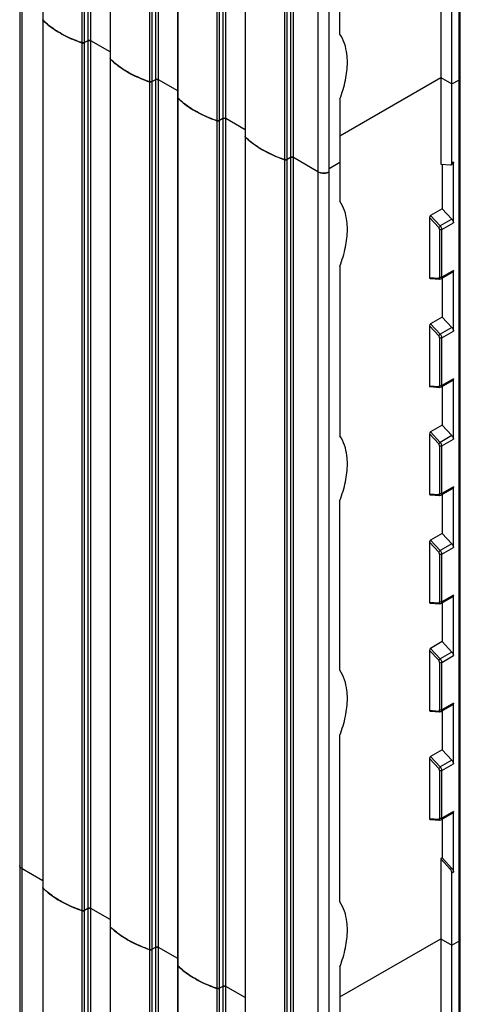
# Model space of a CAD drawing. Header units: millimetres. Extents: x 328 to 414, y 80 to 955.
# Tile 3 of 4: x 329 to 412, y 573 to 758. Entities that reach past the tile are written whole.
import ezdxf

# ---------------------------------------------------------------- set-up
doc = ezdxf.new("R2010")
doc.units = ezdxf.units.MM
doc.header["$LTSCALE"] = 67.304829
doc.layers.get('0').update_dxf_attribs({"linetype": 'CONTINUOUS'})

msp = doc.modelspace()

# ---------------------------------------------------------------- linework, layer by layer
at = {"color": 7}
for p, q in [((328.59, 924.87), (328.59, 271.37)), ((329.03, 270.76), (329.03, 924.62)), ((332.99, 267.12), (332.99, 920.92)), ((340.34, 917.71), (340.34, 262.87)), ((340.83, 262.91), (340.83, 917.74)), ((341.45, 917.45), (341.45, 263.27)), ((342.01, 263.27), (342.01, 917.12)), ((345.66, 913.63), (345.66, 751.01)), ((345.71, 259.77), (345.71, 913.59)), ((353.07, 910.36), (353.07, 255.52)), ((353.55, 255.56), (353.55, 910.39)), ((354.18, 910.1), (354.18, 255.92)), ((354.74, 255.92), (354.74, 909.77)), ((411.38, 907.03), (411.38, 108.08)), ((411.67, 108.25), (411.67, 907.2)), ((358.39, 906.29), (358.39, 743.66)), ((358.44, 252.42), (358.44, 906.24)), ((365.79, 903.01), (365.79, 248.17)), ((366.28, 248.21), (366.28, 903.05)), ((366.91, 902.75), (366.91, 248.57)), ((367.47, 248.57), (367.47, 902.43)), ((371.11, 898.93), (371.11, 736.32)), ((371.17, 245.07), (371.17, 898.88)), ((378.52, 895.66), (378.52, 240.83)), ((379.01, 240.86), (379.01, 895.7)), ((379.63, 895.4), (379.63, 241.22)), ((380.2, 241.22), (380.2, 895.08)), ((384.84, 892.93), (384.84, 238.54)), ((386.96, 238.54), (386.96, 893.38)), ((388.97, 755.65), (388.97, 787.09)), ((407.99, 762.53), (407.99, 731.09)), ((410.11, 731.29), (410.11, 759.87)), ((332.93, 758.24), (332.93, 594.65)), ((341.45, 754.39), (340.83, 754.03)), ((345.66, 752.29), (342.01, 754.39)), ((345.66, 750.89), (345.66, 587.3)), ((354.18, 747.04), (353.55, 746.68)), ((358.39, 744.94), (354.74, 747.04)), ((388.97, 736.48), (407.99, 747.46)), ((407.99, 747.46), (410.11, 746.24)), ((410.11, 746.24), (411.38, 746.97)), ((411.67, 747.38), (411.38, 746.97)), ((358.39, 743.54), (358.39, 579.96)), ((388.97, 743.4), (388.97, 724.13)), ((366.91, 739.7), (366.28, 739.34)), ((371.11, 737.59), (367.47, 739.7)), ((371.11, 736.2), (371.11, 572.61)), ((379.63, 732.35), (379.01, 731.99)), ((384.84, 729.67), (380.2, 732.35)), ((388.97, 731.4), (386.96, 730.24)), ((407.99, 731.09), (409.81, 730.95)), ((408.27, 731.07), (408.27, 722.68)), ((409.81, 730.95), (409.96, 730.99)), ((410.25, 731.15), (409.96, 730.99)), ((410.39, 731.46), (410.11, 731.29)), ((410.39, 720.03), (410.39, 731.46)), ((408.27, 722.68), (406.08, 721.41)), ((408.27, 722.68), (410.09, 720.71)), ((405.87, 721.03), (405.87, 709.72)), ((407.61, 719.15), (405.87, 721.03)), ((407.9, 719.45), (406.08, 721.41)), ((410.09, 720.71), (407.9, 719.45)), ((408.2, 718.76), (410.39, 720.03)), ((407.78, 718.76), (407.78, 709.78)), ((408.2, 709.78), (408.2, 718.76)), ((388.97, 711.89), (388.97, 679.88)), ((405.87, 709.72), (407.61, 709.59)), ((410.25, 710.74), (408.06, 709.47)), ((410.39, 711.05), (408.2, 709.78)), ((408.27, 709.6), (408.27, 702.27)), ((410.39, 699.61), (410.39, 711.05)), ((405.98, 709.55), (407.8, 709.41)), ((408.27, 702.27), (406.08, 701)), ((408.27, 702.27), (410.09, 700.3)), ((405.87, 700.61), (405.87, 689.31)), ((407.61, 698.73), (405.87, 700.61)), ((407.9, 699.03), (406.08, 701)), ((410.09, 700.3), (407.9, 699.03)), ((408.2, 698.35), (410.39, 699.61)), ((407.78, 698.34), (407.78, 689.37)), ((408.2, 689.37), (408.2, 698.35)), ((405.87, 689.31), (407.61, 689.18)), ((410.25, 690.32), (408.06, 689.06)), ((410.39, 690.63), (408.2, 689.37)), ((408.27, 689.18), (408.27, 681.86)), ((410.39, 679.2), (410.39, 690.63)), ((405.98, 689.14), (407.8, 689)), ((408.27, 681.86), (406.08, 680.59)), ((408.27, 681.86), (410.09, 679.89)), ((405.87, 680.2), (405.87, 668.9)), ((407.61, 678.32), (405.87, 680.2)), ((407.9, 678.62), (406.08, 680.59)), ((410.09, 679.89), (407.9, 678.62)), ((408.2, 677.94), (410.39, 679.2)), ((407.78, 677.93), (407.78, 668.96)), ((408.2, 668.95), (408.2, 677.94)), ((405.87, 668.9), (407.61, 668.76)), ((405.98, 668.72), (407.8, 668.59)), ((410.25, 669.91), (408.06, 668.65)), ((410.39, 670.22), (408.2, 668.95)), ((408.27, 668.77), (408.27, 661.44)), ((410.39, 658.79), (410.39, 670.22)), ((388.97, 635.63), (388.97, 667.63)), ((408.27, 661.44), (406.08, 660.18)), ((408.27, 661.44), (410.09, 659.47)), ((405.87, 659.79), (405.87, 648.48)), ((407.61, 657.91), (405.87, 659.79)), ((407.9, 658.21), (406.08, 660.18)), ((410.09, 659.47), (407.9, 658.21)), ((408.2, 657.52), (410.39, 658.79)), ((407.78, 657.52), (407.78, 648.55)), ((408.2, 648.54), (408.2, 657.52)), ((405.87, 648.48), (407.61, 648.35)), ((405.98, 648.31), (407.8, 648.18)), ((410.25, 649.5), (408.06, 648.23)), ((410.39, 649.81), (408.2, 648.54)), ((408.27, 648.36), (408.27, 641.03)), ((410.39, 638.38), (410.39, 649.81)), ((408.27, 641.03), (406.08, 639.76)), ((408.27, 641.03), (410.09, 639.06)), ((405.87, 639.38), (405.87, 628.07)), ((407.61, 637.5), (405.87, 639.38)), ((407.9, 637.8), (406.08, 639.76)), ((410.09, 639.06), (407.9, 637.8)), ((408.2, 637.11), (410.39, 638.38)), ((407.78, 637.11), (407.78, 628.13)), ((408.2, 628.13), (408.2, 637.11)), ((405.87, 628.07), (407.61, 627.94)), ((405.98, 627.9), (407.8, 627.76)), ((410.25, 629.09), (408.06, 627.82)), ((410.39, 629.4), (408.2, 628.13)), ((408.27, 627.94), (408.27, 620.62)), ((410.39, 617.96), (410.39, 629.4)), ((388.97, 591.94), (388.97, 623.38)), ((408.27, 620.62), (406.08, 619.35)), ((408.27, 620.62), (410.09, 618.65)), ((405.87, 618.96), (405.87, 607.66)), ((407.61, 617.08), (405.87, 618.96)), ((407.9, 617.38), (406.08, 619.35)), ((410.09, 618.65), (407.9, 617.38)), ((408.2, 616.7), (410.39, 617.96)), ((407.78, 616.69), (407.78, 607.72)), ((408.2, 607.72), (408.2, 616.7)), ((405.87, 607.66), (407.61, 607.53)), ((405.98, 607.49), (407.8, 607.35)), ((410.25, 608.67), (408.06, 607.41)), ((410.39, 608.98), (408.2, 607.72)), ((408.27, 607.53), (408.27, 600.21)), ((410.39, 597.55), (410.39, 608.98)), ((408.27, 600.21), (407.99, 600.04)), ((407.99, 600.04), (407.99, 568.61)), ((409.81, 598.07), (407.99, 600.04)), ((408.27, 600.21), (410.09, 598.24)), ((332.93, 595.93), (329.03, 598.18)), ((410.09, 598.24), (409.81, 598.07)), ((410.11, 597.39), (410.39, 597.55)), ((410.11, 568.81), (410.11, 597.39)), ((332.93, 594.53), (332.93, 430.94)), ((341.45, 590.68), (340.83, 590.32)), ((345.66, 588.58), (342.01, 590.68)), ((345.66, 587.18), (345.66, 423.59)), ((354.18, 583.34), (353.55, 582.98)), ((358.39, 581.23), (354.74, 583.34)), ((388.97, 574), (407.99, 584.98)), ((407.99, 584.98), (410.11, 583.75)), ((410.11, 583.75), (411.38, 584.49)), ((411.67, 584.9), (411.38, 584.49)), ((358.39, 579.84), (358.39, 416.25)), ((388.97, 579.69), (388.97, 560.43)), ((366.91, 575.99), (366.28, 575.63)), ((371.11, 573.88), (367.47, 575.99))]:
    msp.add_line(p, q, dxfattribs=at)
for centre, radius, start, end in [((333.06, 758.36), 0.131, 180.0916, 190.1655), ((340.54, 754.64), 0.678, 266.605, 274.0384), ((340.55, 754.62), 0.651, 273.9604, 281.5711), ((345.79, 751.01), 0.131, 180.0916, 190.1655), ((353.27, 747.3), 0.678, 266.605, 274.0384), ((353.27, 747.27), 0.651, 273.9604, 281.5711), ((358.52, 743.66), 0.131, 180.0916, 190.1655), ((366, 739.95), 0.678, 266.605, 274.0384), ((366, 739.92), 0.651, 273.9604, 281.5711), ((371.25, 736.32), 0.131, 180.0916, 190.1655), ((378.73, 732.6), 0.678, 266.605, 274.0384), ((378.73, 732.57), 0.651, 273.9604, 281.5711), ((385.9, 732), 2.58, 264.8186, 275.1817), ((333.06, 594.65), 0.131, 180.0916, 190.1655), ((340.54, 590.94), 0.678, 266.605, 274.0384), ((340.55, 590.91), 0.651, 273.9604, 281.5711), ((345.79, 587.3), 0.131, 180.0916, 190.1655), ((353.27, 583.59), 0.678, 266.605, 274.0384), ((353.27, 583.56), 0.651, 273.9604, 281.5711), ((358.52, 579.96), 0.131, 180.0916, 190.1655), ((366, 576.24), 0.678, 266.605, 274.0384), ((366, 576.21), 0.651, 273.9604, 281.5711)]:
    msp.add_arc(centre, radius, start, end, dxfattribs=at)
for centre, start_param, end_param in [((406.08, 721.15), 0.699489, 2.270285), ((406.08, 709.84), -4.0129, -2.920131), ((406.08, 700.74), 0.699489, 2.270285), ((406.08, 689.43), -4.0129, -2.920131), ((406.08, 680.32), 0.699489, 2.270285), ((406.08, 669.02), -4.0129, -2.920131), ((406.08, 659.91), 0.699489, 2.270285), ((406.08, 648.61), -4.0129, -2.920131), ((406.08, 639.5), 0.699489, 2.270285), ((406.08, 628.19), -4.0129, -2.920131), ((406.08, 619.08), 0.699489, 2.270285), ((406.08, 607.78), -4.0129, -2.920131)]:
    msp.add_ellipse(centre, major_axis=(0.137, 0.283), ratio=0.573062, start_param=start_param, end_param=end_param, dxfattribs=at)
for points, knots in [([(332.99, 758.24), (332.98, 758.25), (332.95, 758.28), (332.93, 758.33), (332.93, 758.36)], [0, 0, 0, 0, 0.275728, 1, 1, 1, 1]), ([(332.99, 758.24), (333.22, 758.02), (334.21, 757.12), (335.32, 756.36), (336.2, 755.85)], [0, 0, 0, 0, 0.237305, 1, 1, 1, 1]), ([(336.2, 755.85), (335.9, 756.03), (334.76, 756.73), (333.69, 757.55), (332.99, 758.24)], [0, 0, 0, 0, 0.263136, 1, 1, 1, 1]), ([(336.2, 755.85), (336.51, 755.67), (337.84, 754.95), (339.25, 754.37), (340.34, 754)], [0, 0, 0, 0, 0.239853, 1, 1, 1, 1]), ([(340.34, 754), (339.96, 754.13), (338.54, 754.65), (337.17, 755.29), (336.2, 755.85)], [0, 0, 0, 0, 0.260032, 1, 1, 1, 1]), ([(341.45, 754.39), (341.47, 754.4), (341.56, 754.45), (341.66, 754.46), (341.73, 754.46)], [0, 0, 0, 0, 0.228786, 1, 1, 1, 1]), ([(342.01, 754.39), (341.93, 754.44), (341.73, 754.48), (341.53, 754.44), (341.45, 754.39)], [0, 0, 0, 0, 0.500001, 1, 1, 1, 1]), ([(341.73, 754.46), (341.76, 754.46), (341.86, 754.46), (341.95, 754.43), (342.01, 754.39)], [0, 0, 0, 0, 0.26704, 1, 1, 1, 1]), ([(390.38, 750.34), (390.38, 750.86), (390.28, 752.7), (389.73, 754.56), (388.97, 755.65)], [0, 0, 0, 0, 0.279669, 1, 1, 1, 1]), ([(340.83, 754.03), (340.79, 754.01), (340.64, 753.95), (340.46, 753.96), (340.34, 754)], [0, 0, 0, 0, 0.233463, 1, 1, 1, 1]), ([(345.72, 750.89), (345.71, 750.9), (345.68, 750.93), (345.66, 750.98), (345.66, 751.01)], [0, 0, 0, 0, 0.275728, 1, 1, 1, 1]), ([(345.72, 750.89), (345.94, 750.67), (346.93, 749.77), (348.05, 749.01), (348.93, 748.5)], [0, 0, 0, 0, 0.237305, 1, 1, 1, 1]), ([(348.93, 748.5), (348.62, 748.68), (347.49, 749.38), (346.42, 750.21), (345.72, 750.89)], [0, 0, 0, 0, 0.263136, 1, 1, 1, 1]), ([(388.97, 743.4), (389.41, 744.56), (390.1, 746.84), (390.38, 749.21), (390.38, 750.34)], [0, 0, 0, 0, 0.522561, 1, 1, 1, 1]), ([(348.93, 748.5), (349.24, 748.32), (350.57, 747.6), (351.98, 747.02), (353.06, 746.65)], [0, 0, 0, 0, 0.239853, 1, 1, 1, 1]), ([(353.06, 746.65), (352.69, 746.78), (351.27, 747.3), (349.9, 747.95), (348.93, 748.5)], [0, 0, 0, 0, 0.260032, 1, 1, 1, 1]), ([(354.18, 747.04), (354.2, 747.06), (354.29, 747.1), (354.38, 747.11), (354.46, 747.11)], [0, 0, 0, 0, 0.228786, 1, 1, 1, 1]), ([(354.74, 747.04), (354.66, 747.09), (354.46, 747.13), (354.26, 747.09), (354.18, 747.04)], [0, 0, 0, 0, 0.500001, 1, 1, 1, 1]), ([(354.46, 747.11), (354.49, 747.11), (354.58, 747.11), (354.68, 747.08), (354.74, 747.04)], [0, 0, 0, 0, 0.26704, 1, 1, 1, 1]), ([(353.55, 746.68), (353.52, 746.67), (353.36, 746.6), (353.18, 746.61), (353.06, 746.65)], [0, 0, 0, 0, 0.233463, 1, 1, 1, 1]), ([(358.44, 743.54), (358.43, 743.55), (358.41, 743.59), (358.39, 743.63), (358.39, 743.66)], [0, 0, 0, 0, 0.275728, 1, 1, 1, 1]), ([(358.44, 743.54), (358.67, 743.32), (359.66, 742.43), (360.77, 741.67), (361.66, 741.16)], [0, 0, 0, 0, 0.237305, 1, 1, 1, 1]), ([(361.66, 741.16), (361.35, 741.33), (360.21, 742.03), (359.15, 742.86), (358.44, 743.54)], [0, 0, 0, 0, 0.263136, 1, 1, 1, 1]), ([(361.66, 741.16), (361.97, 740.98), (363.3, 740.26), (364.7, 739.67), (365.79, 739.3)], [0, 0, 0, 0, 0.239853, 1, 1, 1, 1]), ([(365.79, 739.3), (365.42, 739.43), (364, 739.95), (362.63, 740.6), (361.66, 741.16)], [0, 0, 0, 0, 0.260032, 1, 1, 1, 1]), ([(366.28, 739.34), (366.25, 739.32), (366.09, 739.26), (365.91, 739.26), (365.79, 739.3)], [0, 0, 0, 0, 0.233463, 1, 1, 1, 1]), ([(366.91, 739.7), (366.92, 739.71), (367.01, 739.75), (367.11, 739.76), (367.19, 739.76)], [0, 0, 0, 0, 0.228786, 1, 1, 1, 1]), ([(367.47, 739.7), (367.39, 739.74), (367.19, 739.78), (366.99, 739.74), (366.91, 739.7)], [0, 0, 0, 0, 0.500001, 1, 1, 1, 1]), ([(367.19, 739.76), (367.21, 739.76), (367.31, 739.76), (367.41, 739.73), (367.47, 739.7)], [0, 0, 0, 0, 0.26704, 1, 1, 1, 1]), ([(371.17, 736.2), (371.16, 736.2), (371.13, 736.24), (371.11, 736.28), (371.11, 736.32)], [0, 0, 0, 0, 0.275728, 1, 1, 1, 1]), ([(371.17, 736.2), (371.4, 735.97), (372.39, 735.08), (373.5, 734.32), (374.38, 733.81)], [0, 0, 0, 0, 0.237305, 1, 1, 1, 1]), ([(374.38, 733.81), (374.08, 733.98), (372.94, 734.68), (371.88, 735.51), (371.17, 736.2)], [0, 0, 0, 0, 0.263136, 1, 1, 1, 1]), ([(374.38, 733.81), (374.7, 733.63), (376.03, 732.91), (377.43, 732.33), (378.52, 731.95)], [0, 0, 0, 0, 0.239853, 1, 1, 1, 1]), ([(378.52, 731.95), (378.15, 732.08), (376.73, 732.6), (375.35, 733.25), (374.38, 733.81)], [0, 0, 0, 0, 0.260032, 1, 1, 1, 1]), ([(379.01, 731.99), (378.98, 731.97), (378.82, 731.91), (378.64, 731.91), (378.52, 731.95)], [0, 0, 0, 0, 0.233463, 1, 1, 1, 1]), ([(379.63, 732.35), (379.65, 732.36), (379.74, 732.4), (379.84, 732.42), (379.92, 732.42)], [0, 0, 0, 0, 0.228786, 1, 1, 1, 1]), ([(380.2, 732.35), (380.11, 732.4), (379.92, 732.43), (379.72, 732.4), (379.63, 732.35)], [0, 0, 0, 0, 0.500001, 1, 1, 1, 1]), ([(379.92, 732.42), (379.94, 732.42), (380.04, 732.41), (380.14, 732.38), (380.2, 732.35)], [0, 0, 0, 0, 0.26704, 1, 1, 1, 1]), ([(409.96, 730.99), (409.99, 731), (410.08, 731.07), (410.11, 731.2), (410.11, 731.29)], [0, 0, 0, 0, 0.221985, 1, 1, 1, 1]), ([(410.39, 731.46), (410.39, 731.42), (410.38, 731.31), (410.32, 731.19), (410.25, 731.15)], [0, 0, 0, 0, 0.293644, 1, 1, 1, 1]), ([(384.84, 729.67), (384.89, 729.64), (385.16, 729.51), (385.44, 729.45), (385.66, 729.43)], [0, 0, 0, 0, 0.23048, 1, 1, 1, 1]), ([(386.96, 729.67), (386.64, 729.49), (385.9, 729.34), (385.15, 729.49), (384.84, 729.67)], [0, 0, 0, 0, 0.5, 1, 1, 1, 1]), ([(386.13, 729.43), (386.21, 729.43), (386.49, 729.47), (386.78, 729.56), (386.96, 729.67)], [0, 0, 0, 0, 0.267206, 1, 1, 1, 1]), ([(390.38, 718.83), (390.38, 719.34), (390.28, 721.18), (389.73, 723.04), (388.97, 724.13)], [0, 0, 0, 0, 0.279669, 1, 1, 1, 1]), ([(407.9, 719.45), (407.84, 719.41), (407.73, 719.32), (407.64, 719.21), (407.61, 719.15)], [0, 0, 0, 0, 0.525025, 1, 1, 1, 1]), ([(407.78, 718.76), (407.78, 718.79), (407.75, 718.93), (407.68, 719.07), (407.61, 719.15)], [0, 0, 0, 0, 0.231591, 1, 1, 1, 1]), ([(408.2, 718.76), (408.2, 718.82), (408.16, 719.07), (408.03, 719.3), (407.9, 719.45)], [0, 0, 0, 0, 0.231502, 1, 1, 1, 1]), ([(410.09, 720.71), (410.14, 720.66), (410.29, 720.46), (410.39, 720.21), (410.39, 720.03)], [0, 0, 0, 0, 0.258837, 1, 1, 1, 1]), ([(388.97, 711.89), (389.41, 713.04), (390.1, 715.32), (390.38, 717.69), (390.38, 718.83)], [0, 0, 0, 0, 0.522561, 1, 1, 1, 1]), ([(408.2, 718.76), (408.17, 718.74), (408.03, 718.69), (407.87, 718.7), (407.78, 718.76)], [0, 0, 0, 0, 0.241269, 1, 1, 1, 1]), ([(407.61, 709.59), (407.64, 709.59), (407.7, 709.6), (407.74, 709.65), (407.75, 709.68)], [0, 0, 0, 0, 0.499498, 1, 1, 1, 1]), ([(407.61, 709.59), (407.62, 709.54), (407.67, 709.46), (407.75, 709.42), (407.8, 709.41)], [0, 0, 0, 0, 0.534638, 1, 1, 1, 1]), ([(408.2, 709.78), (408.17, 709.76), (408.03, 709.71), (407.87, 709.73), (407.78, 709.78)], [0, 0, 0, 0, 0.240139, 1, 1, 1, 1]), ([(408.06, 709.47), (408.08, 709.48), (408.17, 709.56), (408.2, 709.69), (408.2, 709.78)], [0, 0, 0, 0, 0.221948, 1, 1, 1, 1]), ([(410.39, 711.05), (410.39, 711.01), (410.38, 710.9), (410.32, 710.78), (410.25, 710.74)], [0, 0, 0, 0, 0.293644, 1, 1, 1, 1]), ([(410.09, 700.3), (410.14, 700.25), (410.29, 700.05), (410.39, 699.8), (410.39, 699.61)], [0, 0, 0, 0, 0.258837, 1, 1, 1, 1]), ([(407.9, 699.03), (407.84, 699), (407.73, 698.9), (407.64, 698.8), (407.61, 698.73)], [0, 0, 0, 0, 0.525025, 1, 1, 1, 1]), ([(407.78, 698.34), (407.78, 698.38), (407.75, 698.52), (407.68, 698.65), (407.61, 698.73)], [0, 0, 0, 0, 0.231591, 1, 1, 1, 1]), ([(408.2, 698.35), (408.2, 698.41), (408.16, 698.66), (408.03, 698.89), (407.9, 699.03)], [0, 0, 0, 0, 0.231502, 1, 1, 1, 1]), ([(408.2, 698.35), (408.17, 698.33), (408.03, 698.28), (407.87, 698.29), (407.78, 698.34)], [0, 0, 0, 0, 0.241269, 1, 1, 1, 1]), ([(407.61, 689.18), (407.64, 689.17), (407.7, 689.19), (407.74, 689.24), (407.75, 689.26)], [0, 0, 0, 0, 0.499498, 1, 1, 1, 1]), ([(407.61, 689.18), (407.62, 689.13), (407.67, 689.05), (407.75, 689), (407.8, 689)], [0, 0, 0, 0, 0.534638, 1, 1, 1, 1]), ([(408.2, 689.37), (408.17, 689.35), (408.03, 689.3), (407.87, 689.31), (407.78, 689.37)], [0, 0, 0, 0, 0.240139, 1, 1, 1, 1]), ([(408.06, 689.06), (408.08, 689.07), (408.17, 689.15), (408.2, 689.28), (408.2, 689.37)], [0, 0, 0, 0, 0.221948, 1, 1, 1, 1]), ([(410.39, 690.63), (410.39, 690.6), (410.38, 690.48), (410.32, 690.36), (410.25, 690.32)], [0, 0, 0, 0, 0.293644, 1, 1, 1, 1]), ([(390.38, 674.57), (390.38, 675.09), (390.28, 676.93), (389.73, 678.79), (388.97, 679.88)], [0, 0, 0, 0, 0.279669, 1, 1, 1, 1]), ([(410.09, 679.89), (410.14, 679.84), (410.29, 679.64), (410.39, 679.39), (410.39, 679.2)], [0, 0, 0, 0, 0.258837, 1, 1, 1, 1]), ([(407.9, 678.62), (407.84, 678.58), (407.73, 678.49), (407.64, 678.38), (407.61, 678.32)], [0, 0, 0, 0, 0.525025, 1, 1, 1, 1]), ([(407.78, 677.93), (407.78, 677.96), (407.75, 678.11), (407.68, 678.24), (407.61, 678.32)], [0, 0, 0, 0, 0.231591, 1, 1, 1, 1]), ([(408.2, 677.94), (408.2, 677.99), (408.16, 678.24), (408.03, 678.48), (407.9, 678.62)], [0, 0, 0, 0, 0.231502, 1, 1, 1, 1]), ([(408.2, 677.94), (408.17, 677.92), (408.03, 677.87), (407.87, 677.88), (407.78, 677.93)], [0, 0, 0, 0, 0.241269, 1, 1, 1, 1]), ([(388.97, 667.63), (389.41, 668.79), (390.1, 671.07), (390.38, 673.44), (390.38, 674.57)], [0, 0, 0, 0, 0.522561, 1, 1, 1, 1]), ([(407.61, 668.76), (407.64, 668.76), (407.7, 668.77), (407.74, 668.82), (407.75, 668.85)], [0, 0, 0, 0, 0.499498, 1, 1, 1, 1]), ([(407.61, 668.76), (407.62, 668.72), (407.67, 668.63), (407.75, 668.59), (407.8, 668.59)], [0, 0, 0, 0, 0.534638, 1, 1, 1, 1]), ([(408.2, 668.95), (408.17, 668.94), (408.03, 668.89), (407.87, 668.9), (407.78, 668.96)], [0, 0, 0, 0, 0.240139, 1, 1, 1, 1]), ([(408.06, 668.65), (408.08, 668.66), (408.17, 668.73), (408.2, 668.86), (408.2, 668.95)], [0, 0, 0, 0, 0.221948, 1, 1, 1, 1]), ([(410.39, 670.22), (410.39, 670.19), (410.38, 670.07), (410.32, 669.95), (410.25, 669.91)], [0, 0, 0, 0, 0.293644, 1, 1, 1, 1]), ([(410.09, 659.47), (410.14, 659.43), (410.29, 659.23), (410.39, 658.98), (410.39, 658.79)], [0, 0, 0, 0, 0.258837, 1, 1, 1, 1]), ([(407.9, 658.21), (407.84, 658.17), (407.73, 658.08), (407.64, 657.97), (407.61, 657.91)], [0, 0, 0, 0, 0.525025, 1, 1, 1, 1]), ([(407.78, 657.52), (407.78, 657.55), (407.75, 657.7), (407.68, 657.83), (407.61, 657.91)], [0, 0, 0, 0, 0.231591, 1, 1, 1, 1]), ([(408.2, 657.52), (408.2, 657.58), (408.16, 657.83), (408.03, 658.07), (407.9, 658.21)], [0, 0, 0, 0, 0.231502, 1, 1, 1, 1]), ([(408.2, 657.52), (408.17, 657.51), (408.03, 657.46), (407.87, 657.47), (407.78, 657.52)], [0, 0, 0, 0, 0.241269, 1, 1, 1, 1]), ([(407.61, 648.35), (407.64, 648.35), (407.7, 648.36), (407.74, 648.41), (407.75, 648.44)], [0, 0, 0, 0, 0.499498, 1, 1, 1, 1]), ([(407.61, 648.35), (407.62, 648.31), (407.67, 648.22), (407.75, 648.18), (407.8, 648.18)], [0, 0, 0, 0, 0.534638, 1, 1, 1, 1]), ([(408.2, 648.54), (408.17, 648.52), (408.03, 648.48), (407.87, 648.49), (407.78, 648.55)], [0, 0, 0, 0, 0.240139, 1, 1, 1, 1]), ([(408.06, 648.23), (408.08, 648.25), (408.17, 648.32), (408.2, 648.45), (408.2, 648.54)], [0, 0, 0, 0, 0.221948, 1, 1, 1, 1]), ([(410.39, 649.81), (410.39, 649.77), (410.38, 649.66), (410.32, 649.54), (410.25, 649.5)], [0, 0, 0, 0, 0.293644, 1, 1, 1, 1]), ([(410.09, 639.06), (410.14, 639.01), (410.29, 638.81), (410.39, 638.56), (410.39, 638.38)], [0, 0, 0, 0, 0.258837, 1, 1, 1, 1]), ([(407.9, 637.8), (407.84, 637.76), (407.73, 637.67), (407.64, 637.56), (407.61, 637.5)], [0, 0, 0, 0, 0.525025, 1, 1, 1, 1]), ([(407.78, 637.11), (407.78, 637.14), (407.75, 637.28), (407.68, 637.42), (407.61, 637.5)], [0, 0, 0, 0, 0.231591, 1, 1, 1, 1]), ([(408.2, 637.11), (408.2, 637.17), (408.16, 637.42), (408.03, 637.65), (407.9, 637.8)], [0, 0, 0, 0, 0.231502, 1, 1, 1, 1]), ([(390.38, 630.32), (390.38, 630.83), (390.28, 632.67), (389.73, 634.53), (388.97, 635.63)], [0, 0, 0, 0, 0.279669, 1, 1, 1, 1]), ([(408.2, 637.11), (408.17, 637.09), (408.03, 637.04), (407.87, 637.05), (407.78, 637.11)], [0, 0, 0, 0, 0.241269, 1, 1, 1, 1]), ([(388.97, 623.38), (389.41, 624.53), (390.1, 626.81), (390.38, 629.19), (390.38, 630.32)], [0, 0, 0, 0, 0.522561, 1, 1, 1, 1]), ([(407.61, 627.94), (407.64, 627.94), (407.7, 627.95), (407.74, 628), (407.75, 628.03)], [0, 0, 0, 0, 0.499498, 1, 1, 1, 1]), ([(407.61, 627.94), (407.62, 627.89), (407.67, 627.81), (407.75, 627.77), (407.8, 627.76)], [0, 0, 0, 0, 0.534638, 1, 1, 1, 1]), ([(408.2, 628.13), (408.17, 628.11), (408.03, 628.06), (407.87, 628.08), (407.78, 628.13)], [0, 0, 0, 0, 0.240139, 1, 1, 1, 1]), ([(408.06, 627.82), (408.08, 627.83), (408.17, 627.91), (408.2, 628.04), (408.2, 628.13)], [0, 0, 0, 0, 0.221948, 1, 1, 1, 1]), ([(410.39, 629.4), (410.39, 629.36), (410.38, 629.25), (410.32, 629.13), (410.25, 629.09)], [0, 0, 0, 0, 0.293644, 1, 1, 1, 1]), ([(410.09, 618.65), (410.14, 618.6), (410.29, 618.4), (410.39, 618.15), (410.39, 617.96)], [0, 0, 0, 0, 0.258837, 1, 1, 1, 1]), ([(407.9, 617.38), (407.84, 617.35), (407.73, 617.25), (407.64, 617.15), (407.61, 617.08)], [0, 0, 0, 0, 0.525025, 1, 1, 1, 1]), ([(407.78, 616.69), (407.78, 616.73), (407.75, 616.87), (407.68, 617), (407.61, 617.08)], [0, 0, 0, 0, 0.231591, 1, 1, 1, 1]), ([(408.2, 616.7), (408.2, 616.76), (408.16, 617.01), (408.03, 617.24), (407.9, 617.38)], [0, 0, 0, 0, 0.231502, 1, 1, 1, 1]), ([(408.2, 616.7), (408.17, 616.68), (408.03, 616.63), (407.87, 616.64), (407.78, 616.69)], [0, 0, 0, 0, 0.241269, 1, 1, 1, 1]), ([(407.61, 607.53), (407.64, 607.52), (407.7, 607.54), (407.74, 607.59), (407.75, 607.61)], [0, 0, 0, 0, 0.499498, 1, 1, 1, 1]), ([(407.61, 607.53), (407.62, 607.48), (407.67, 607.4), (407.75, 607.35), (407.8, 607.35)], [0, 0, 0, 0, 0.534638, 1, 1, 1, 1]), ([(408.2, 607.72), (408.17, 607.7), (408.03, 607.65), (407.87, 607.66), (407.78, 607.72)], [0, 0, 0, 0, 0.240139, 1, 1, 1, 1]), ([(408.06, 607.41), (408.08, 607.42), (408.17, 607.5), (408.2, 607.63), (408.2, 607.72)], [0, 0, 0, 0, 0.221948, 1, 1, 1, 1]), ([(410.39, 608.98), (410.39, 608.95), (410.38, 608.83), (410.32, 608.71), (410.25, 608.67)], [0, 0, 0, 0, 0.293644, 1, 1, 1, 1]), ([(329.03, 598.18), (328.91, 598.25), (328.7, 598.41), (328.59, 598.68), (328.59, 598.79)], [0, 0, 0, 0, 0.550837, 1, 1, 1, 1]), ([(410.09, 598.24), (410.14, 598.19), (410.29, 597.99), (410.39, 597.74), (410.39, 597.55)], [0, 0, 0, 0, 0.258837, 1, 1, 1, 1]), ([(410.11, 597.39), (410.11, 597.45), (410.07, 597.7), (409.94, 597.93), (409.81, 598.07)], [0, 0, 0, 0, 0.231532, 1, 1, 1, 1]), ([(332.99, 594.53), (332.98, 594.54), (332.95, 594.57), (332.93, 594.62), (332.93, 594.65)], [0, 0, 0, 0, 0.275728, 1, 1, 1, 1]), ([(332.99, 594.53), (333.22, 594.31), (334.21, 593.41), (335.32, 592.65), (336.2, 592.14)], [0, 0, 0, 0, 0.237305, 1, 1, 1, 1]), ([(336.2, 592.14), (335.9, 592.32), (334.76, 593.02), (333.69, 593.85), (332.99, 594.53)], [0, 0, 0, 0, 0.263136, 1, 1, 1, 1]), ([(336.2, 592.14), (336.51, 591.96), (337.84, 591.24), (339.25, 590.66), (340.34, 590.29)], [0, 0, 0, 0, 0.239853, 1, 1, 1, 1]), ([(340.34, 590.29), (339.96, 590.42), (338.54, 590.94), (337.17, 591.59), (336.2, 592.14)], [0, 0, 0, 0, 0.260032, 1, 1, 1, 1]), ([(341.45, 590.68), (341.47, 590.7), (341.56, 590.74), (341.66, 590.75), (341.73, 590.75)], [0, 0, 0, 0, 0.228786, 1, 1, 1, 1]), ([(342.01, 590.68), (341.93, 590.73), (341.73, 590.77), (341.53, 590.73), (341.45, 590.68)], [0, 0, 0, 0, 0.500001, 1, 1, 1, 1]), ([(341.73, 590.75), (341.76, 590.75), (341.86, 590.75), (341.95, 590.72), (342.01, 590.68)], [0, 0, 0, 0, 0.26704, 1, 1, 1, 1]), ([(390.38, 586.64), (390.38, 587.15), (390.28, 588.99), (389.73, 590.85), (388.97, 591.94)], [0, 0, 0, 0, 0.279669, 1, 1, 1, 1]), ([(340.83, 590.32), (340.79, 590.3), (340.64, 590.24), (340.46, 590.25), (340.34, 590.29)], [0, 0, 0, 0, 0.233463, 1, 1, 1, 1]), ([(345.72, 587.18), (345.71, 587.19), (345.68, 587.23), (345.66, 587.27), (345.66, 587.3)], [0, 0, 0, 0, 0.275728, 1, 1, 1, 1]), ([(345.72, 587.18), (345.94, 586.96), (346.93, 586.07), (348.05, 585.31), (348.93, 584.8)], [0, 0, 0, 0, 0.237305, 1, 1, 1, 1]), ([(348.93, 584.8), (348.62, 584.97), (347.49, 585.67), (346.42, 586.5), (345.72, 587.18)], [0, 0, 0, 0, 0.263136, 1, 1, 1, 1]), ([(388.97, 579.69), (389.41, 580.85), (390.1, 583.13), (390.38, 585.5), (390.38, 586.64)], [0, 0, 0, 0, 0.522561, 1, 1, 1, 1]), ([(348.93, 584.8), (349.24, 584.61), (350.57, 583.89), (351.98, 583.31), (353.06, 582.94)], [0, 0, 0, 0, 0.239853, 1, 1, 1, 1]), ([(353.06, 582.94), (352.69, 583.07), (351.27, 583.59), (349.9, 584.24), (348.93, 584.8)], [0, 0, 0, 0, 0.260032, 1, 1, 1, 1]), ([(354.18, 583.34), (354.2, 583.35), (354.29, 583.39), (354.38, 583.4), (354.46, 583.4)], [0, 0, 0, 0, 0.228786, 1, 1, 1, 1]), ([(354.74, 583.34), (354.66, 583.38), (354.46, 583.42), (354.26, 583.38), (354.18, 583.34)], [0, 0, 0, 0, 0.500001, 1, 1, 1, 1]), ([(354.46, 583.4), (354.49, 583.4), (354.58, 583.4), (354.68, 583.37), (354.74, 583.34)], [0, 0, 0, 0, 0.26704, 1, 1, 1, 1]), ([(353.55, 582.98), (353.52, 582.96), (353.36, 582.9), (353.18, 582.9), (353.06, 582.94)], [0, 0, 0, 0, 0.233463, 1, 1, 1, 1]), ([(358.44, 579.84), (358.43, 579.84), (358.41, 579.88), (358.39, 579.92), (358.39, 579.96)], [0, 0, 0, 0, 0.275728, 1, 1, 1, 1]), ([(358.44, 579.84), (358.67, 579.61), (359.66, 578.72), (360.77, 577.96), (361.66, 577.45)], [0, 0, 0, 0, 0.237305, 1, 1, 1, 1]), ([(361.66, 577.45), (361.35, 577.62), (360.21, 578.32), (359.15, 579.15), (358.44, 579.84)], [0, 0, 0, 0, 0.263136, 1, 1, 1, 1]), ([(361.66, 577.45), (361.97, 577.27), (363.3, 576.55), (364.7, 575.97), (365.79, 575.59)], [0, 0, 0, 0, 0.239853, 1, 1, 1, 1]), ([(365.79, 575.59), (365.42, 575.72), (364, 576.24), (362.63, 576.89), (361.66, 577.45)], [0, 0, 0, 0, 0.260032, 1, 1, 1, 1]), ([(366.91, 575.99), (366.92, 576), (367.01, 576.04), (367.11, 576.06), (367.19, 576.06)], [0, 0, 0, 0, 0.228786, 1, 1, 1, 1]), ([(367.47, 575.99), (367.39, 576.04), (367.19, 576.07), (366.99, 576.04), (366.91, 575.99)], [0, 0, 0, 0, 0.500001, 1, 1, 1, 1]), ([(367.19, 576.06), (367.21, 576.06), (367.31, 576.05), (367.41, 576.02), (367.47, 575.99)], [0, 0, 0, 0, 0.26704, 1, 1, 1, 1]), ([(366.28, 575.63), (366.25, 575.61), (366.09, 575.55), (365.91, 575.55), (365.79, 575.59)], [0, 0, 0, 0, 0.233463, 1, 1, 1, 1])]:
    msp.add_open_spline(points, degree=3, knots=knots, dxfattribs=at)
for points in [[(340.34, 754), (340.39, 753.98), (340.45, 753.97), (340.5, 753.97)], [(340.68, 753.98), (340.73, 753.99), (340.78, 754.01), (340.83, 754.03)], [(353.06, 746.65), (353.12, 746.63), (353.17, 746.62), (353.23, 746.62)], [(353.4, 746.63), (353.46, 746.64), (353.51, 746.66), (353.55, 746.68)], [(365.79, 739.3), (365.85, 739.28), (365.9, 739.27), (365.96, 739.27)], [(366.13, 739.28), (366.18, 739.29), (366.24, 739.31), (366.28, 739.34)], [(378.52, 731.95), (378.57, 731.94), (378.63, 731.92), (378.69, 731.92)], [(378.86, 731.93), (378.91, 731.94), (378.96, 731.96), (379.01, 731.99)], [(407.75, 709.68), (407.77, 709.71), (407.78, 709.75), (407.78, 709.78)], [(408.06, 709.47), (407.98, 709.43), (407.88, 709.41), (407.8, 709.41)], [(407.75, 689.26), (407.77, 689.3), (407.78, 689.33), (407.78, 689.37)], [(408.06, 689.06), (407.98, 689.01), (407.88, 688.99), (407.8, 689)], [(407.75, 668.85), (407.77, 668.88), (407.78, 668.92), (407.78, 668.96)], [(408.06, 668.65), (407.98, 668.6), (407.88, 668.58), (407.8, 668.59)], [(407.75, 648.44), (407.77, 648.47), (407.78, 648.51), (407.78, 648.55)], [(408.06, 648.23), (407.98, 648.19), (407.88, 648.17), (407.8, 648.18)], [(407.75, 628.03), (407.77, 628.06), (407.78, 628.1), (407.78, 628.13)], [(408.06, 627.82), (407.98, 627.78), (407.88, 627.76), (407.8, 627.76)], [(407.75, 607.61), (407.77, 607.65), (407.78, 607.68), (407.78, 607.72)], [(408.06, 607.41), (407.98, 607.36), (407.88, 607.34), (407.8, 607.35)], [(328.59, 598.79), (328.59, 598.75), (328.6, 598.7), (328.61, 598.66)], [(340.34, 590.29), (340.39, 590.27), (340.45, 590.26), (340.5, 590.26)], [(340.68, 590.27), (340.73, 590.28), (340.78, 590.3), (340.83, 590.32)], [(353.06, 582.94), (353.12, 582.92), (353.17, 582.91), (353.23, 582.91)], [(353.4, 582.92), (353.46, 582.93), (353.51, 582.95), (353.55, 582.98)], [(365.79, 575.59), (365.85, 575.57), (365.9, 575.56), (365.96, 575.56)], [(366.13, 575.57), (366.18, 575.58), (366.24, 575.6), (366.28, 575.63)]]:
    msp.add_open_spline(points, degree=3, dxfattribs=at)

doc.saveas('drawing.dxf')
